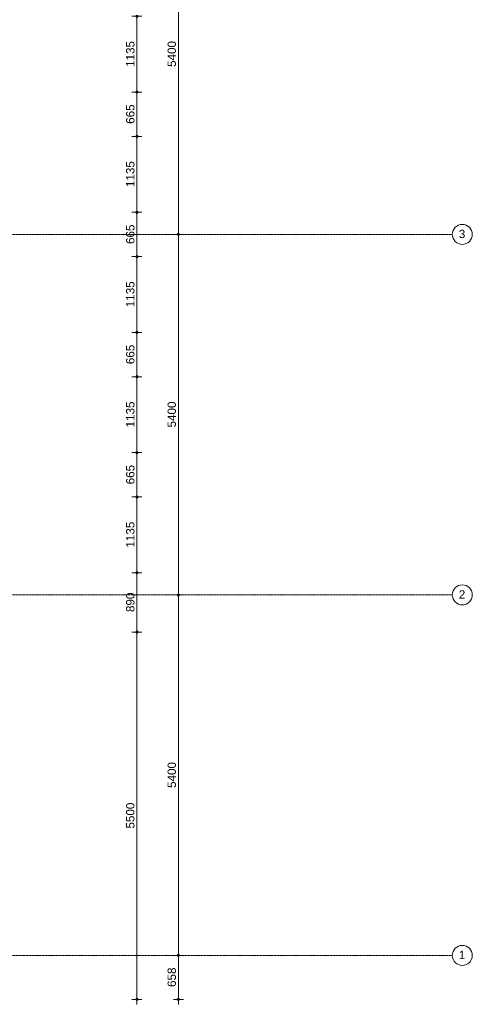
# Model space of a CAD drawing. Header units: millimetres. Extents: x 24475 to 74671, y -6152 to 32037.
# Tile 29 of 36: x 67887 to 74671, y -733 to 14016. Entities that reach past the tile are written whole.
import ezdxf

# ---------------------------------------------------------------- set-up
doc = ezdxf.new("R2010")
doc.units = ezdxf.units.MM
doc.linetypes.add('stramien', pattern=[22.225, 12.7, -3.175, 3.175, -3.175])
doc.layers.add('00_Algemeen', color=7, linetype='Continuous', lineweight=9, true_color=0x00a600)
doc.layers.add('00_Algemeen-50', color=7, linetype='Continuous', lineweight=9)
doc.styles.add('Arial_1', font='arial.ttf', dxfattribs={"height": 125})
doc.dimstyles.new('00_AEE_maatvoering_2_5mm', dxfattribs={"dimscale": 304.8, "dimtxt": 127.532425, "dimasz": 0.459318, "dimexe": 0.246063, "dimexo": 0.0625, "dimgap": 0, "dimtad": 1, "dimdec": 0, "dimzin": 0, "dimdsep": 46, "dimtxsty": 'Arial_1', "dimblk1": 'DOTSMALL', "dimblk2": 'DOTSMALL', "dimsah": 1, "dimcen": 0.09, "dimdle": 0.246063, "dimazin": 0, "dimtfac": 1, "dimtdec": 4, "dimtix": 1, "dimtmove": 0, "dimatfit": 3, "dimfxl": 0.246063, "dimfxlon": 1, "dimtvp": 1, "dimtolj": 1, "dimtzin": 0, "dimarcsym": 2})

# ---------------------------------------------------------------- blocks, each defined once
blk = doc.blocks.new('Grid - 3 mm-485849-02 tweede verdieping - D')
at = {"layer": '00_Algemeen', "color": 7}
blk.add_circle((0, 0), 3, dxfattribs=at)
blk = doc.blocks.new('DIMBLOCK9-02 tweede verdieping - D')
at = {"layer": '00_Algemeen-50', "transparency": 16777216}
h = blk.add_hatch(color=256, dxfattribs=at)
edge = h.paths.add_edge_path()
edge.add_arc((70267, 0), 17.5, 0, 360)
h = blk.add_hatch(color=256, dxfattribs=at)
edge = h.paths.add_edge_path()
edge.add_arc((70267, -658), 17.5, 0, 360)
for p, q in [((70267, 0), (70192, 0)), ((70267, -733), (70267, 0)), ((70267, 0), (70342, 0)), ((70267, -658), (70192, -658)), ((70267, -658), (70342, -658))]:
    blk.add_line(p, q, dxfattribs=at)
for centre in [(70267, 0), (70267, -658)]:
    blk.add_circle(centre, 17.5, dxfattribs=at)
at = {"layer": '00_Algemeen-50', "color": 0, "transparency": 16777216, "insert": (70104, -473), "char_height": 125, "width": 346.1, "attachment_point": 1, "rotation": 90, "line_spacing_factor": 0.941778, "style": 'Arial_1'}
blk.add_mtext('658', dxfattribs=at)
blk = doc.blocks.new('_DotSmall')
at = {"color": 0, "linetype": 'ByBlock', "const_width": 0.5}
blk.add_lwpolyline([(-0.0625, 0, 1), (0.0625, 0, 1)], format="xyb", close=True, dxfattribs=at)
blk = doc.blocks.new('DIMBLOCK10-02 tweede verdieping - D')
at = {"layer": '00_Algemeen-50', "transparency": 16777216}
h = blk.add_hatch(color=256, dxfattribs=at)
edge = h.paths.add_edge_path()
edge.add_arc((70267, 5400), 17.5, 0, 360)
h = blk.add_hatch(color=256, dxfattribs=at)
edge = h.paths.add_edge_path()
edge.add_arc((70267, 0), 17.5, 0, 360)
for p, q in [((70267, 5400), (70192, 5400)), ((70267, 0), (70267, 5400)), ((70267, 5400), (70342, 5400)), ((70267, 0), (70192, 0)), ((70267, 0), (70342, 0))]:
    blk.add_line(p, q, dxfattribs=at)
for centre in [(70267, 5400), (70267, 0)]:
    blk.add_circle(centre, 17.5, dxfattribs=at)
at = {"layer": '00_Algemeen-50', "color": 0, "transparency": 16777216, "insert": (70104, 2508), "char_height": 125, "width": 461.47, "attachment_point": 1, "rotation": 90, "line_spacing_factor": 0.941778, "style": 'Arial_1'}
blk.add_mtext('5400', dxfattribs=at)
blk = doc.blocks.new('DIMBLOCK11-02 tweede verdieping - D')
at = {"layer": '00_Algemeen-50', "transparency": 16777216}
h = blk.add_hatch(color=256, dxfattribs=at)
edge = h.paths.add_edge_path()
edge.add_arc((70267, 10800), 17.5, 0, 360)
h = blk.add_hatch(color=256, dxfattribs=at)
edge = h.paths.add_edge_path()
edge.add_arc((70267, 5400), 17.5, 0, 360)
for p, q in [((70267, 10800), (70192, 10800)), ((70267, 5400), (70267, 10800)), ((70267, 10800), (70342, 10800)), ((70267, 5400), (70192, 5400)), ((70267, 5400), (70342, 5400))]:
    blk.add_line(p, q, dxfattribs=at)
for centre in [(70267, 10800), (70267, 5400)]:
    blk.add_circle(centre, 17.5, dxfattribs=at)
at = {"layer": '00_Algemeen-50', "color": 0, "transparency": 16777216, "insert": (70104, 7908), "char_height": 125, "width": 461.47, "attachment_point": 1, "rotation": 90, "line_spacing_factor": 0.941778, "style": 'Arial_1'}
blk.add_mtext('5400', dxfattribs=at)
blk = doc.blocks.new('DIMBLOCK12-02 tweede verdieping - D')
at = {"layer": '00_Algemeen-50', "transparency": 16777216}
h = blk.add_hatch(color=256, dxfattribs=at)
edge = h.paths.add_edge_path()
edge.add_arc((70267, 16200), 17.5, 0, 360)
h = blk.add_hatch(color=256, dxfattribs=at)
edge = h.paths.add_edge_path()
edge.add_arc((70267, 10800), 17.5, 0, 360)
for p, q in [((70267, 16200), (70192, 16200)), ((70267, 10800), (70267, 16200)), ((70267, 16200), (70342, 16200)), ((70267, 10800), (70192, 10800)), ((70267, 10800), (70342, 10800))]:
    blk.add_line(p, q, dxfattribs=at)
for centre in [(70267, 16200), (70267, 10800)]:
    blk.add_circle(centre, 17.5, dxfattribs=at)
at = {"layer": '00_Algemeen-50', "color": 0, "transparency": 16777216, "insert": (70104, 13308), "char_height": 125, "width": 461.47, "attachment_point": 1, "rotation": 90, "line_spacing_factor": 0.941778, "style": 'Arial_1'}
blk.add_mtext('5400', dxfattribs=at)
blk = doc.blocks.new('DIMBLOCK39-02 tweede verdieping - D')
at = {"layer": '00_Algemeen-50', "transparency": 16777216}
h = blk.add_hatch(color=256, dxfattribs=at)
edge = h.paths.add_edge_path()
edge.add_arc((69644, 4843), 17.5, 0, 360)
h = blk.add_hatch(color=256, dxfattribs=at)
edge = h.paths.add_edge_path()
edge.add_arc((69644, -658), 17.5, 0, 360)
for p, q in [((69644, 4843), (69569, 4843)), ((69644, -733), (69644, 4843)), ((69644, 4843), (69719, 4843)), ((69644, -658), (69569, -658)), ((69644, -658), (69719, -658))]:
    blk.add_line(p, q, dxfattribs=at)
for centre in [(69644, 4843), (69644, -658)]:
    blk.add_circle(centre, 17.5, dxfattribs=at)
at = {"layer": '00_Algemeen-50', "color": 0, "transparency": 16777216, "insert": (69482, 1900), "char_height": 125, "width": 461.47, "attachment_point": 1, "rotation": 90, "line_spacing_factor": 0.941778, "style": 'Arial_1'}
blk.add_mtext('5500', dxfattribs=at)
blk = doc.blocks.new('DIMBLOCK40-02 tweede verdieping - D')
at = {"layer": '00_Algemeen-50', "transparency": 16777216}
h = blk.add_hatch(color=256, dxfattribs=at)
edge = h.paths.add_edge_path()
edge.add_arc((69644, 5732), 17.5, 0, 360)
h = blk.add_hatch(color=256, dxfattribs=at)
edge = h.paths.add_edge_path()
edge.add_arc((69644, 4843), 17.5, 0, 360)
for p, q in [((69644, 5732), (69569, 5732)), ((69644, 4843), (69644, 5732)), ((69644, 5732), (69719, 5732)), ((69644, 4843), (69569, 4843)), ((69644, 4843), (69719, 4843))]:
    blk.add_line(p, q, dxfattribs=at)
for centre in [(69644, 5732), (69644, 4843)]:
    blk.add_circle(centre, 17.5, dxfattribs=at)
at = {"layer": '00_Algemeen-50', "color": 0, "transparency": 16777216, "insert": (69482, 5143), "char_height": 125, "width": 346.1, "attachment_point": 1, "rotation": 90, "line_spacing_factor": 0.941778, "style": 'Arial_1'}
blk.add_mtext('890', dxfattribs=at)
blk = doc.blocks.new('DIMBLOCK41-02 tweede verdieping - D')
at = {"layer": '00_Algemeen-50', "transparency": 16777216}
h = blk.add_hatch(color=256, dxfattribs=at)
edge = h.paths.add_edge_path()
edge.add_arc((69644, 6867), 17.5, 0, 360)
h = blk.add_hatch(color=256, dxfattribs=at)
edge = h.paths.add_edge_path()
edge.add_arc((69644, 5732), 17.5, 0, 360)
for p, q in [((69644, 6867), (69569, 6867)), ((69644, 5732), (69644, 6867)), ((69644, 6867), (69719, 6867)), ((69644, 5732), (69569, 5732)), ((69644, 5732), (69719, 5732))]:
    blk.add_line(p, q, dxfattribs=at)
for centre in [(69644, 6867), (69644, 5732)]:
    blk.add_circle(centre, 17.5, dxfattribs=at)
at = {"layer": '00_Algemeen-50', "color": 0, "transparency": 16777216, "insert": (69482, 6108), "char_height": 125, "width": 461.47, "attachment_point": 1, "rotation": 90, "line_spacing_factor": 0.941778, "style": 'Arial_1'}
blk.add_mtext('1135', dxfattribs=at)
blk = doc.blocks.new('DIMBLOCK42-02 tweede verdieping - D')
at = {"layer": '00_Algemeen-50', "transparency": 16777216}
h = blk.add_hatch(color=256, dxfattribs=at)
edge = h.paths.add_edge_path()
edge.add_arc((69644, 7532), 17.5, 0, 360)
h = blk.add_hatch(color=256, dxfattribs=at)
edge = h.paths.add_edge_path()
edge.add_arc((69644, 6867), 17.5, 0, 360)
for p, q in [((69644, 7532), (69569, 7532)), ((69644, 6867), (69644, 7532)), ((69644, 7532), (69719, 7532)), ((69644, 6867), (69569, 6867)), ((69644, 6867), (69719, 6867))]:
    blk.add_line(p, q, dxfattribs=at)
for centre in [(69644, 7532), (69644, 6867)]:
    blk.add_circle(centre, 17.5, dxfattribs=at)
at = {"layer": '00_Algemeen-50', "color": 0, "transparency": 16777216, "insert": (69482, 7056), "char_height": 125, "width": 346.1, "attachment_point": 1, "rotation": 90, "line_spacing_factor": 0.941778, "style": 'Arial_1'}
blk.add_mtext('665', dxfattribs=at)
blk = doc.blocks.new('DIMBLOCK43-02 tweede verdieping - D')
at = {"layer": '00_Algemeen-50', "transparency": 16777216}
h = blk.add_hatch(color=256, dxfattribs=at)
edge = h.paths.add_edge_path()
edge.add_arc((69644, 8667), 17.5, 0, 360)
h = blk.add_hatch(color=256, dxfattribs=at)
edge = h.paths.add_edge_path()
edge.add_arc((69644, 7532), 17.5, 0, 360)
for p, q in [((69644, 8667), (69569, 8667)), ((69644, 7532), (69644, 8667)), ((69644, 8667), (69719, 8667)), ((69644, 7532), (69569, 7532)), ((69644, 7532), (69719, 7532))]:
    blk.add_line(p, q, dxfattribs=at)
for centre in [(69644, 8667), (69644, 7532)]:
    blk.add_circle(centre, 17.5, dxfattribs=at)
at = {"layer": '00_Algemeen-50', "color": 0, "transparency": 16777216, "insert": (69482, 7908), "char_height": 125, "width": 461.47, "attachment_point": 1, "rotation": 90, "line_spacing_factor": 0.941778, "style": 'Arial_1'}
blk.add_mtext('1135', dxfattribs=at)
blk = doc.blocks.new('DIMBLOCK44-02 tweede verdieping - D')
at = {"layer": '00_Algemeen-50', "transparency": 16777216}
h = blk.add_hatch(color=256, dxfattribs=at)
edge = h.paths.add_edge_path()
edge.add_arc((69644, 9332), 17.5, 0, 360)
h = blk.add_hatch(color=256, dxfattribs=at)
edge = h.paths.add_edge_path()
edge.add_arc((69644, 8667), 17.5, 0, 360)
for p, q in [((69644, 9332), (69569, 9332)), ((69644, 8667), (69644, 9332)), ((69644, 9332), (69719, 9332)), ((69644, 8667), (69569, 8667)), ((69644, 8667), (69719, 8667))]:
    blk.add_line(p, q, dxfattribs=at)
for centre in [(69644, 9332), (69644, 8667)]:
    blk.add_circle(centre, 17.5, dxfattribs=at)
at = {"layer": '00_Algemeen-50', "color": 0, "transparency": 16777216, "insert": (69482, 8856), "char_height": 125, "width": 346.1, "attachment_point": 1, "rotation": 90, "line_spacing_factor": 0.941778, "style": 'Arial_1'}
blk.add_mtext('665', dxfattribs=at)
blk = doc.blocks.new('DIMBLOCK45-02 tweede verdieping - D')
at = {"layer": '00_Algemeen-50', "transparency": 16777216}
h = blk.add_hatch(color=256, dxfattribs=at)
edge = h.paths.add_edge_path()
edge.add_arc((69644, 10467), 17.5, 0, 360)
h = blk.add_hatch(color=256, dxfattribs=at)
edge = h.paths.add_edge_path()
edge.add_arc((69644, 9332), 17.5, 0, 360)
for p, q in [((69644, 10467), (69569, 10467)), ((69644, 9332), (69644, 10467)), ((69644, 10467), (69719, 10467)), ((69644, 9332), (69569, 9332)), ((69644, 9332), (69719, 9332))]:
    blk.add_line(p, q, dxfattribs=at)
for centre in [(69644, 10467), (69644, 9332)]:
    blk.add_circle(centre, 17.5, dxfattribs=at)
at = {"layer": '00_Algemeen-50', "color": 0, "transparency": 16777216, "insert": (69482, 9708), "char_height": 125, "width": 461.47, "attachment_point": 1, "rotation": 90, "line_spacing_factor": 0.941778, "style": 'Arial_1'}
blk.add_mtext('1135', dxfattribs=at)
blk = doc.blocks.new('DIMBLOCK46-02 tweede verdieping - D')
at = {"layer": '00_Algemeen-50', "transparency": 16777216}
h = blk.add_hatch(color=256, dxfattribs=at)
edge = h.paths.add_edge_path()
edge.add_arc((69644, 11132), 17.5, 0, 360)
h = blk.add_hatch(color=256, dxfattribs=at)
edge = h.paths.add_edge_path()
edge.add_arc((69644, 10467), 17.5, 0, 360)
for p, q in [((69644, 11132), (69569, 11132)), ((69644, 10467), (69644, 11132)), ((69644, 11132), (69719, 11132)), ((69644, 10467), (69569, 10467)), ((69644, 10467), (69719, 10467))]:
    blk.add_line(p, q, dxfattribs=at)
for centre in [(69644, 11132), (69644, 10467)]:
    blk.add_circle(centre, 17.5, dxfattribs=at)
at = {"layer": '00_Algemeen-50', "color": 0, "transparency": 16777216, "insert": (69482, 10656), "char_height": 125, "width": 346.1, "attachment_point": 1, "rotation": 90, "line_spacing_factor": 0.941778, "style": 'Arial_1'}
blk.add_mtext('665', dxfattribs=at)
blk = doc.blocks.new('DIMBLOCK47-02 tweede verdieping - D')
at = {"layer": '00_Algemeen-50', "transparency": 16777216}
h = blk.add_hatch(color=256, dxfattribs=at)
edge = h.paths.add_edge_path()
edge.add_arc((69644, 12267), 17.5, 0, 360)
h = blk.add_hatch(color=256, dxfattribs=at)
edge = h.paths.add_edge_path()
edge.add_arc((69644, 11132), 17.5, 0, 360)
for p, q in [((69644, 12267), (69569, 12267)), ((69644, 11132), (69644, 12267)), ((69644, 12267), (69719, 12267)), ((69644, 11132), (69569, 11132)), ((69644, 11132), (69719, 11132))]:
    blk.add_line(p, q, dxfattribs=at)
for centre in [(69644, 12267), (69644, 11132)]:
    blk.add_circle(centre, 17.5, dxfattribs=at)
at = {"layer": '00_Algemeen-50', "color": 0, "transparency": 16777216, "insert": (69482, 11508), "char_height": 125, "width": 461.47, "attachment_point": 1, "rotation": 90, "line_spacing_factor": 0.941778, "style": 'Arial_1'}
blk.add_mtext('1135', dxfattribs=at)
blk = doc.blocks.new('DIMBLOCK48-02 tweede verdieping - D')
at = {"layer": '00_Algemeen-50', "transparency": 16777216}
h = blk.add_hatch(color=256, dxfattribs=at)
edge = h.paths.add_edge_path()
edge.add_arc((69644, 12932), 17.5, 0, 360)
h = blk.add_hatch(color=256, dxfattribs=at)
edge = h.paths.add_edge_path()
edge.add_arc((69644, 12267), 17.5, 0, 360)
for p, q in [((69644, 12932), (69569, 12932)), ((69644, 12267), (69644, 12932)), ((69644, 12932), (69719, 12932)), ((69644, 12267), (69569, 12267)), ((69644, 12267), (69719, 12267))]:
    blk.add_line(p, q, dxfattribs=at)
for centre in [(69644, 12932), (69644, 12267)]:
    blk.add_circle(centre, 17.5, dxfattribs=at)
at = {"layer": '00_Algemeen-50', "color": 0, "transparency": 16777216, "insert": (69482, 12456), "char_height": 125, "width": 346.1, "attachment_point": 1, "rotation": 90, "line_spacing_factor": 0.941778, "style": 'Arial_1'}
blk.add_mtext('665', dxfattribs=at)
blk = doc.blocks.new('DIMBLOCK49-02 tweede verdieping - D')
at = {"layer": '00_Algemeen-50', "transparency": 16777216}
h = blk.add_hatch(color=256, dxfattribs=at)
edge = h.paths.add_edge_path()
edge.add_arc((69644, 14067), 17.5, 0, 360)
h = blk.add_hatch(color=256, dxfattribs=at)
edge = h.paths.add_edge_path()
edge.add_arc((69644, 12932), 17.5, 0, 360)
for p, q in [((69644, 14067), (69569, 14067)), ((69644, 12932), (69644, 14067)), ((69644, 14067), (69719, 14067)), ((69644, 12932), (69569, 12932)), ((69644, 12932), (69719, 12932))]:
    blk.add_line(p, q, dxfattribs=at)
for centre in [(69644, 14067), (69644, 12932)]:
    blk.add_circle(centre, 17.5, dxfattribs=at)
at = {"layer": '00_Algemeen-50', "color": 0, "transparency": 16777216, "insert": (69482, 13308), "char_height": 125, "width": 461.47, "attachment_point": 1, "rotation": 90, "line_spacing_factor": 0.941778, "style": 'Arial_1'}
blk.add_mtext('1135', dxfattribs=at)

msp = doc.modelspace()

# ---------------------------------------------------------------- linework, layer by layer
at = {"layer": '00_Algemeen', "color": 150, "linetype": 'stramien', "true_color": 0x0080ff}
for p, q in [((74371.4, 10800), (25788, 10800)), ((74371.4, 5400), (25788, 5400)), ((74371.4, 0), (25788, 0))]:
    msp.add_line(p, q, dxfattribs=at)

# ---------------------------------------------------------------- block references
at = {"layer": '00_Algemeen', "color": 7, "xscale": 49.99999999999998, "yscale": 49.99999999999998, "zscale": 49.99999999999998, "rotation": 90}
for p in [(74521.4, 10800), (74521.4, 5400), (74521.4, 0)]:
    msp.add_blockref('Grid - 3 mm-485849-02 tweede verdieping - D', p, dxfattribs=at)

# ---------------------------------------------------------------- texts
at = {"layer": '00_Algemeen', "color": 7, "char_height": 125, "width": 116.245, "attachment_point": 1, "style": 'Arial_1'}
for s, insert in [('3', (74469, 10869.3)), ('2', (74469, 5469.3)), ('1', (74469, 69.3))]:
    msp.add_mtext(s, dxfattribs=dict(at, insert=insert))

# ---------------------------------------------------------------- dimensions: what is measured, and where the dimension line sits
at = {"layer": '00_Algemeen', "color": 7}
for base, p1, p2, override, picture, middle in [((70266.6, 16200), (70191.6, 10800), (70191.6, 16200), {"dimpost": '<>', "dimfxl": 5400}, 'DIMBLOCK12-02 tweede verdieping - D', (70202.8, 13500)), ((69644.2, 14067.5), (69569.2, 12932.5), (69569.2, 14067.5), {"dimpost": '<>', "dimfxl": 1135}, 'DIMBLOCK49-02 tweede verdieping - D', (69580.3, 13500)), ((69644.2, 12932.5), (69569.2, 12267.5), (69569.2, 12932.5), {"dimpost": '<>', "dimfxl": 665}, 'DIMBLOCK48-02 tweede verdieping - D', (69580.4, 12600)), ((69644.2, 12267.5), (69569.2, 11132.5), (69569.2, 12267.5), {"dimpost": '<>', "dimfxl": 1135}, 'DIMBLOCK47-02 tweede verdieping - D', (69580.3, 11700)), ((69644.2, 11132.5), (69569.2, 10467.5), (69569.2, 11132.5), {"dimpost": '<>', "dimfxl": 665}, 'DIMBLOCK46-02 tweede verdieping - D', (69580.4, 10800)), ((70266.6, 10800), (70191.6, 5400), (70191.6, 10800), {"dimpost": '<>', "dimfxl": 5400}, 'DIMBLOCK11-02 tweede verdieping - D', (70202.8, 8100)), ((69644.2, 10467.5), (69569.2, 9332.5), (69569.2, 10467.5), {"dimpost": '<>', "dimfxl": 1135}, 'DIMBLOCK45-02 tweede verdieping - D', (69580.3, 9900)), ((69644.2, 9332.5), (69569.2, 8667.5), (69569.2, 9332.5), {"dimpost": '<>', "dimfxl": 665}, 'DIMBLOCK44-02 tweede verdieping - D', (69580.4, 9000)), ((69644.2, 8667.5), (69569.2, 7532.5), (69569.2, 8667.5), {"dimpost": '<>', "dimfxl": 1135}, 'DIMBLOCK43-02 tweede verdieping - D', (69580.3, 8100)), ((69644.2, 7532.5), (69569.2, 6867.5), (69569.2, 7532.5), {"dimpost": '<>', "dimfxl": 665}, 'DIMBLOCK42-02 tweede verdieping - D', (69580.4, 7200)), ((69644.2, 6867.5), (69569.2, 5732.5), (69569.2, 6867.5), {"dimpost": '<>', "dimfxl": 1135}, 'DIMBLOCK41-02 tweede verdieping - D', (69580.3, 6300)), ((69644.2, 5732.5), (69569.2, 4842.5), (69569.2, 5732.5), {"dimpost": '<>', "dimfxl": 889.999999}, 'DIMBLOCK40-02 tweede verdieping - D', (69580.4, 5287.5)), ((70266.6, 5400), (70191.6, 0), (70191.6, 5400), {"dimpost": '<>', "dimfxl": 5400}, 'DIMBLOCK10-02 tweede verdieping - D', (70202.8, 2700)), ((69644.2, 4842.5), (69569.2, -657.5), (69569.2, 4842.5), {"dimpost": '<>', "dimfxl": 5500.000001}, 'DIMBLOCK39-02 tweede verdieping - D', (69580.4, 2092.5)), ((70266.591722, 0.000001), (70191.591722, -657.5), (70191.591722, 0.000001), {"dimpost": '<>', "dimfxl": 657.500001}, 'DIMBLOCK9-02 tweede verdieping - D', (70202.770098, -328.749999))]:
    dim = msp.add_linear_dim(base=base, p1=p1, p2=p2, angle=90, dimstyle='00_AEE_maatvoering_2_5mm', override=override, dxfattribs=at)
    dim.commit()
    dim.dimension.update_dxf_attribs({"geometry": picture, "text_midpoint": middle})

doc.saveas('drawing.dxf')
